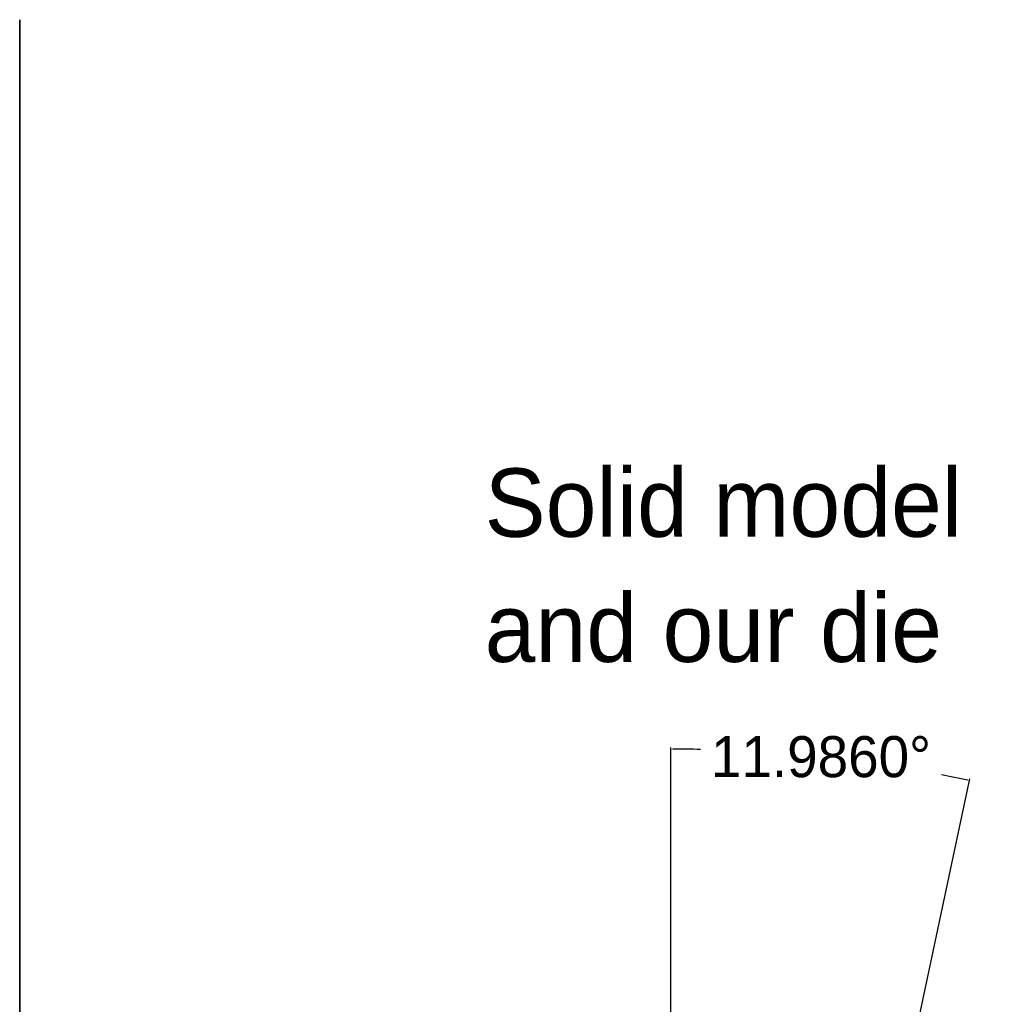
# Model space of a CAD drawing. Header units: inches. Extents: x -122 to 123, y -201 to 75.
# Tile 10 of 191: x -122 to -50, y -18 to 54. Entities that reach past the tile are written whole.
import ezdxf

# ---------------------------------------------------------------- set-up
doc = ezdxf.new("R2010")
doc.units = ezdxf.units.IN
doc.header["$MEASUREMENT"] = 0
doc.header["$PDSIZE"] = -1
doc.layers.add('BOARDER_2', color=5, linetype='Continuous', lineweight=35)
doc.dimstyles.get("Standard").update_dxf_attribs({"dimtxt": 0.18, "dimasz": 0.18, "dimexe": 0.18, "dimexo": 0.0625, "dimgap": 0.09, "dimtad": 0, "dimtih": 1, "dimtoh": 1, "dimdec": 4, "dimzin": 0, "dimdsep": 46, "dimtxsty": 'Standard', "dimcen": 0.09, "dimadec": 0, "dimazin": 0, "dimtfac": 1, "dimtdec": 4, "dimtofl": 0, "dimtmove": 0, "dimatfit": 3, "dimfxl": 1, "dimtolj": 1, "dimtzin": 0, "dimarcsym": 0})

# ---------------------------------------------------------------- blocks, each defined once
blk = doc.blocks.new('*D151')
at = {"color": 0, "lineweight": -2}
for p, q in [((-74.046, -29.906), (-74.046, 1.231)), ((-58.046, -28.694), (-52.18, -1.065))]:
    blk.add_line(p, q, dxfattribs=at)
for start, end in [(88.81779, 89.92917), (78.0848, 79.15327)]:
    blk.add_arc((-74.046, -104.057), 105.162, start, end, dxfattribs=at)
at = {"color": 0}
for points in [[(-73.916, 1.127), (-73.916, 1.084), (-74.046, 1.106)], [(-52.338, -1.181), (-52.329, -1.139), (-52.206, -1.187)]]:
    blk.add_solid(points, dxfattribs=at)
at = {"layer": 'Defpoints', "color": 0}
for p in [(-59.427, 0.085), (-58.056, -28.743), (-74.046, -29.956), (-74.046, -57.418), (-67.387, -72.693)]:
    blk.add_point(p, dxfattribs=at)
at = {"color": 0, "insert": (-63.066, 0.531), "char_height": 3, "attachment_point": 5}
blk.add_mtext('\\A1;11.9860%%d', dxfattribs=at)

msp = doc.modelspace()

# ---------------------------------------------------------------- linework, layer by layer
at = {"layer": 'BOARDER_2'}
msp.add_line((-121.68983, -201.33331), (-121.68983, 54.46123), dxfattribs=at)

# ---------------------------------------------------------------- texts
for s, p in [('Solid model', (-87.67103, 16.63565)), ('and our die', (-87.67103, 7.48187))]:
    msp.add_text(s, height=5).set_placement(p)

# ---------------------------------------------------------------- dimensions: what is measured, and where the dimension line sits
dim = msp.add_angular_dim_2l(base=(-59.42686, 0.08479), line1=((-67.38712, -72.69274), (-58.05644, -28.74268)), line2=((-74.04572, -57.41778), (-74.04572, -29.95643)), dimstyle='Standard', override={"dimtxt": 3, "dimasz": 0.13, "dimexe": 0.125, "dimexo": 0.05, "dimgap": 0.06, "dimzin": 1, "dimadec": 4, "dimtzin": 1})
dim.commit()
dim.dimension.update_dxf_attribs({"geometry": '*D151', "text_midpoint": (-63.066, 0.53109)})

doc.saveas('drawing.dxf')
